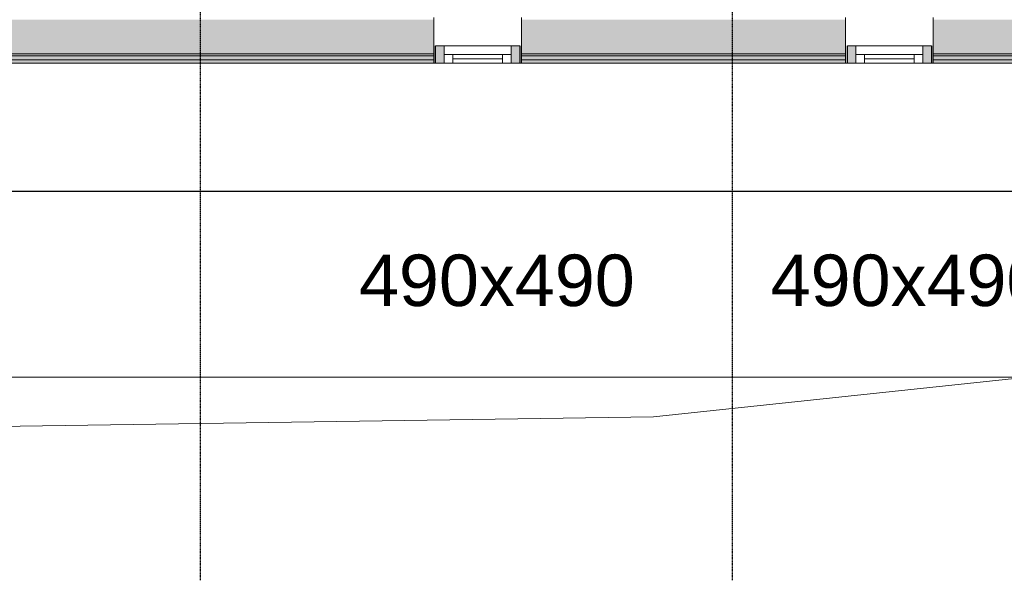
# Model space of a CAD drawing. Header units: millimetres. Extents: x -66110 to 16285, y -16697 to 38719.
# Tile 19 of 55: x -25655 to -19915, y -8068 to -4801. Entities that reach past the tile are written whole.
import ezdxf

# ---------------------------------------------------------------- set-up
doc = ezdxf.new("R2010")
doc.units = ezdxf.units.MM
doc.linetypes.add('Grid Line', pattern=[5, 2, -1, 1, -1])
doc.linetypes.add('Overhead', pattern=[3.96875, 2.38125, -1.5875])
doc.layers.add('2119_70 Tennfjord barnehage SOSI UTM_lokal nullpunkt_dwg', color=7, linetype='Continuous', lineweight=9, true_color=0x767676)
for name, color, linetype, lineweight in [('Curtain Wall Mullions', 7, 'Continuous', 18), ('IfcAnnotation', 7, 'Continuous', 9), ('IfcCurtainWall', 7, 'Continuous', 9), ('IfcGrid', 7, 'Continuous', 9), ('IfcSlab', 7, 'Continuous', 9), ('IfcWall', 7, 'Continuous', 9), ('IfcWindow', 7, 'Continuous', 9), ('K--DI---Flateavgrensning', 7, 'Continuous', 25), ('Windows', 7, 'Continuous', 9)]:
    doc.layers.add(name, color=color, linetype=linetype, lineweight=lineweight)
doc.styles.add('Swis721 Lt BT', font='swissl.ttf', dxfattribs={"height": 300})

# ---------------------------------------------------------------- blocks, each defined once
blk = doc.blocks.new('ARK_2119_70_0_rvt-1-plan 01 ny 200')
at = {"layer": 'IfcSlab'}
blk.add_line((-32263.6, -6884.5), (-19427.5, -6884.5), dxfattribs=at)
blk = doc.blocks.new('2119_70 Tennfjord barnehage SOSI UTM_lokal nullpunkt_dwg-1701593-plan 01 ny 200')
at = {"layer": 'K--DI---Flateavgrensning', "color": 8, "lineweight": 9, "true_color": 0x808080, "flags": 128}
blk.add_lwpolyline([(91666.7, 112054.4), (91676, 109565.6), (91811.2, 100331.4), (92042.4, 98153.5)], dxfattribs=at)
blk = doc.blocks.new('Curtain Wall-Awning - Curtain Wall-Awning-2075693-plan 01 ny 200')
at = {"layer": 'IfcWindow'}
for p, q in [((195, 50), (-195, 50)), ((-195, 0), (195, 0))]:
    blk.add_line(p, q, dxfattribs=at)
at = {"layer": 'Windows'}
for p, q in [((-195, 50), (-195, 0)), ((-195, 50), (-145, 50)), ((-195, 0), (-195, 50)), ((-145, 0), (-195, 0)), ((-145, 50), (-145, 0)), ((-145, 24.6), (145, 24.6)), ((195, 50), (145, 50)), ((145, 50), (145, 0)), ((145, 0), (195, 0)), ((195, 0), (195, 50)), ((195, 0), (195, 50))]:
    blk.add_line(p, q, dxfattribs=at)
blk = doc.blocks.new('Rectangular Mullion - 50x100 høyre-2017728-plan 01 ny 200')
at = {"layer": 'IfcCurtainWall'}
for p, q in [((-18380, -4954), (-17990, -4954)), ((-17990, -5054), (-18380, -5054))]:
    blk.add_line(p, q, dxfattribs=at)
blk = doc.blocks.new('Rectangular Mullion - 50x100 venstre-2017730-plan 01 ny 200')
at = {"layer": 'IfcCurtainWall', "lineweight": 18, "true_color": 0xa62f11}
h = blk.add_hatch(color=24, dxfattribs=at)
h.paths.add_polyline_path([(0, -50), (-1, -50), (0, -21.2)])
h.paths.add_polyline_path([(-10, -50), (-60, -50), (-60, 50), (-10, 50), (-10, -21.2)])
at = {"layer": 'Curtain Wall Mullions'}
for p, q in [((-10, 50), (-60, 50)), ((-60, -50), (-60, 50)), ((-10, -50), (-10, 50)), ((0, 50), (-1, 50)), ((-1, 50), (-1, -50)), ((0, 50), (0, -50)), ((-60, -50), (-10, -50)), ((-1, -50), (0, -50))]:
    blk.add_line(p, q, dxfattribs=at)
blk = doc.blocks.new('Rectangular Mullion - 50x100 høyre-2017731-plan 01 ny 200')
at = {"layer": 'IfcCurtainWall', "true_color": 0xa62f11}
h = blk.add_hatch(color=24, dxfattribs=at)
h.paths.add_polyline_path([(-10, -50), (-10, 50), (-60, 50), (-60, -50)])
h.paths.add_polyline_path([(-1, -50), (0, -50), (-1, -21.2)])
at = {"layer": 'Curtain Wall Mullions'}
for p, q in [((-10, 50), (-60, 50)), ((-60, -50), (-60, 50)), ((-10, -50), (-10, 50)), ((0, 50), (-1, 50)), ((-1, 50), (-1, -50)), ((0, 50), (0, -50)), ((-60, -50), (-10, -50)), ((-1, -50), (0, -50))]:
    blk.add_line(p, q, dxfattribs=at)
blk = doc.blocks.new('Rectangular Mullion - 50x100 venstre-V76-plan 01 ny 200')
at = {"layer": 'IfcCurtainWall', "lineweight": 18, "true_color": 0xa62f11}
blk.add_hatch(color=24, dxfattribs=at).paths.add_polyline_path([(-10, -50), (-60, -50), (-60, 50), (-10, 50), (-10, -21.2)])
at = {"layer": 'Curtain Wall Mullions'}
for p, q in [((-10, 50), (-60, 50)), ((-60, -50), (-60, 50)), ((-10, -50), (-10, 50)), ((0, 50), (-1, 50)), ((-1, 50), (-1, -50)), ((0, 50), (0, -50)), ((-60, -50), (-10, -50)), ((-1, -50), (0, -50))]:
    blk.add_line(p, q, dxfattribs=at)

msp = doc.modelspace()

# ---------------------------------------------------------------- hatches: boundary and pattern name
at = {"layer": 'IfcWall', "true_color": 0xffffcd}
h = msp.add_hatch(color=7, dxfattribs=at)
h.paths.add_polyline_path([(-32275, -5000), (-30860, -5000), (-30860, -4800), (-33150, -4800), (-33150, -5000), (-32287.5, -5000)])
h.paths.add_polyline_path([(-34160, -5000), (-34160, -4800), (-35245, -4800), (-35245, -5000), (-34568.3, -5000)])
h.paths.add_polyline_path([(-23491.1, -5000), (-23491.1, -4800), (-25730, -4800), (-25730, -5000), (-23625.2, -5000)])
h.paths.add_polyline_path([(-22526.4, -5000), (-21862.5, -5000), (-21862.5, -4800), (-22526.4, -4800)])
h.paths.add_polyline_path([(-28800, -5000), (-28800, -4800), (-28950, -4800), (-28950, -5000)])
h.paths.add_polyline_path([(-27790, -5000), (-27640, -5000), (-27640, -4800), (-27790, -4800)])
h = msp.add_hatch(color=7, dxfattribs=at)
h.paths.add_polyline_path([(-23491.1, -5000), (-23240, -5000), (-23240, -4800), (-23491.1, -4800)])
h.paths.add_polyline_path([(-22526.4, -5000), (-22526.4, -4800), (-22730, -4800), (-22730, -5000)])
at = {"layer": 'IfcWall', "lineweight": 5, "true_color": 0xffffcd}
h = msp.add_hatch(color=7, dxfattribs=at)
h.paths.add_polyline_path([(-21050.3, -5000), (-21029, -5000), (-21029, -4800), (-21862.5, -4800), (-21862.5, -5000)])
h.paths.add_polyline_path([(-19031.8, -5000), (-19031.8, -4800), (-20064.3, -4800), (-20064.3, -5000), (-19762.9, -5000)])
h.paths.add_polyline_path([(-17188.1, -5000), (-16125, -5000), (-16125, -4800), (-17828.4, -4800), (-17828.4, -5000), (-17537.5, -5000)])
h = msp.add_hatch(color=7, dxfattribs=at)
h.paths.add_polyline_path([(-20330, -5000), (-20064.3, -5000), (-20064.3, -4800), (-20330, -4800)])
h.paths.add_polyline_path([(-21029, -5000), (-20840, -5000), (-20840, -4800), (-21029, -4800)])
at = {"layer": 'IfcWall', "true_color": 0x787878}
h = msp.add_hatch(color=8, dxfattribs=at)
h.paths.add_polyline_path([(-35245, -5012), (-34160, -5012), (-34160, -5000), (-35245, -5000)])
h.paths.add_polyline_path([(-25730, -5012), (-23491.1, -5012), (-23491.1, -5000), (-25730, -5000)])
h.paths.add_polyline_path([(-28800, -5012), (-28800, -5000), (-28950, -5000), (-28950, -5012)])
h.paths.add_polyline_path([(-27790, -5012), (-27640, -5012), (-27640, -5000), (-27790, -5000)])
h.paths.add_polyline_path([(-33150, -5012), (-30860, -5012), (-30860, -5000), (-33150, -5000)])
h.paths.add_polyline_path([(-22526.4, -5012), (-21862.5, -5012), (-21862.5, -5000), (-22526.4, -5000)])
at = {"layer": 'IfcWall', "true_color": 0xf0f0f0}
h = msp.add_hatch(color=7, dxfattribs=at)
h.paths.add_polyline_path([(-32637.1, -5035), (-30860, -5035), (-30860, -5012), (-33150, -5012), (-33150, -5035)])
h.paths.add_polyline_path([(-34160, -5035), (-34160, -5012), (-35245, -5012), (-35245, -5035), (-35212, -5035)])
h.paths.add_polyline_path([(-27790, -5035), (-27640, -5035), (-27640, -5012), (-27790, -5012)])
h.paths.add_polyline_path([(-22337.8, -5035), (-21862.5, -5035), (-21862.5, -5012), (-22526.4, -5012), (-22526.4, -5035)])
h.paths.add_polyline_path([(-28800, -5035), (-28800, -5012), (-28950, -5012), (-28950, -5035)])
h.paths.add_polyline_path([(-23491.1, -5035), (-23491.1, -5012), (-25730, -5012), (-25730, -5035), (-23625.2, -5035)])
at = {"layer": 'IfcWall', "true_color": 0xa62f11}
h = msp.add_hatch(color=24, dxfattribs=at)
h.paths.add_polyline_path([(-28950, -5054), (-28800, -5054), (-28800, -5035), (-28950, -5035)])
h.paths.add_polyline_path([(-35245, -5054), (-34160, -5054), (-34160, -5035), (-35245, -5035)])
h.paths.add_polyline_path([(-30860, -5054), (-30860, -5035), (-33150, -5035), (-33150, -5054), (-32637.1, -5054)])
h.paths.add_polyline_path([(-22526.4, -5054), (-21862.5, -5054), (-21862.5, -5035), (-22526.4, -5035)])
h.paths.add_polyline_path([(-24912.6, -5054), (-23491.1, -5054), (-23491.1, -5035), (-25730, -5035), (-25730, -5054)])
h.paths.add_polyline_path([(-27640, -5054), (-27640, -5035), (-27790, -5035), (-27790, -5054)])
at = {"layer": 'IfcWall', "true_color": 0x787878}
h = msp.add_hatch(color=8, dxfattribs=at)
h.paths.add_polyline_path([(-22526.4, -5012), (-22526.4, -5000), (-22730, -5000), (-22730, -5012)])
h.paths.add_polyline_path([(-23240, -5012), (-23240, -5000), (-23491.1, -5000), (-23491.1, -5012)])
at = {"layer": 'IfcWall', "true_color": 0xf0f0f0}
h = msp.add_hatch(color=7, dxfattribs=at)
h.paths.add_polyline_path([(-22730, -5035), (-22526.4, -5035), (-22526.4, -5012), (-22730, -5012), (-22730, -5025.2)])
h.paths.add_polyline_path([(-23491.1, -5035), (-23240, -5035), (-23240, -5012), (-23491.1, -5012), (-23491.1, -5025.2)])
at = {"layer": 'IfcWall', "true_color": 0xa62f11}
h = msp.add_hatch(color=24, dxfattribs=at)
h.paths.add_polyline_path([(-22526.4, -5054), (-22526.4, -5035), (-22730, -5035), (-22730, -5054)])
h.paths.add_polyline_path([(-23491.1, -5054), (-23240, -5054), (-23240, -5035), (-23491.1, -5035)])
at = {"layer": 'IfcWall', "lineweight": 5, "true_color": 0x787878}
h = msp.add_hatch(color=8, dxfattribs=at)
h.paths.add_polyline_path([(-19031.8, -5012), (-19031.8, -5000), (-20064.3, -5000), (-20064.3, -5012), (-19762.9, -5012)])
h.paths.add_polyline_path([(-21862.5, -5012), (-21029, -5012), (-21029, -5000), (-21862.5, -5000)])
h.paths.add_polyline_path([(-17828.4, -5012), (-16113, -5012), (-16113, -5000), (-17828.4, -5000)])
at = {"layer": 'IfcWall', "lineweight": 5, "true_color": 0xf0f0f0}
h = msp.add_hatch(color=7, dxfattribs=at)
h.paths.add_polyline_path([(-21862.5, -5035), (-21029, -5035), (-21029, -5012), (-21862.5, -5012)])
h.paths.add_polyline_path([(-20064.3, -5035), (-19031.8, -5035), (-19031.8, -5012), (-20064.3, -5012), (-20064.3, -5025.2)])
h.paths.add_polyline_path([(-16090, -5035), (-16090, -5012), (-17828.4, -5012), (-17828.4, -5035), (-16113, -5035)])
at = {"layer": 'IfcWall', "lineweight": 5, "true_color": 0xa62f11}
h = msp.add_hatch(color=24, dxfattribs=at)
h.paths.add_polyline_path([(-17828.4, -5054), (-16071, -5054), (-16071, -5035), (-17828.4, -5035)])
h.paths.add_polyline_path([(-21862.5, -5054), (-21029, -5054), (-21029, -5035), (-21862.5, -5035)])
h.paths.add_polyline_path([(-20064.3, -5054), (-19031.8, -5054), (-19031.8, -5035), (-20064.3, -5035)])
at = {"layer": 'IfcWall', "lineweight": 5, "true_color": 0x787878}
h = msp.add_hatch(color=8, dxfattribs=at)
h.paths.add_polyline_path([(-21029, -5012), (-20840, -5012), (-20840, -5000), (-21029, -5000)])
h.paths.add_polyline_path([(-20064.3, -5012), (-20064.3, -5000), (-20330, -5000), (-20330, -5012), (-20084.8, -5012)])
at = {"layer": 'IfcWall', "lineweight": 5, "true_color": 0xf0f0f0}
h = msp.add_hatch(color=7, dxfattribs=at)
h.paths.add_polyline_path([(-20064.3, -5035), (-20064.3, -5012), (-20330, -5012), (-20330, -5035)])
h.paths.add_polyline_path([(-20840, -5035), (-20840, -5012), (-21029, -5012), (-21029, -5035)])
at = {"layer": 'IfcWall', "lineweight": 5, "true_color": 0xa62f11}
h = msp.add_hatch(color=24, dxfattribs=at)
h.paths.add_polyline_path([(-20840, -5054), (-20840, -5035), (-21029, -5035), (-21029, -5054)])
h.paths.add_polyline_path([(-20064.3, -5054), (-20064.3, -5035), (-20330, -5035), (-20330, -5054)])

# ---------------------------------------------------------------- linework, layer by layer
at = {"layer": 'IfcAnnotation', "linetype": 'Overhead', "lineweight": 25}
msp.add_line((-33750, -5800), (-15850, -5800), dxfattribs=at)
at = {"layer": 'IfcGrid', "color": 9, "linetype": 'Grid Line', "lineweight": 25, "true_color": 0xc0c0c0}
for p, q in [((-24600, -6068.3), (-24600, 34991.8)), ((-21500, -6068.3), (-21500, 34991.8)), ((-24600, -8068.3), (-24600, -6068.3)), ((-21500, -8068.3), (-21500, -6068.3))]:
    msp.add_line(p, q, dxfattribs=at)
at = {"layer": 'IfcWall', "lineweight": 18}
for p, q in [((-23240, -5054), (-23240, -4787.5)), ((-22730, -5054), (-22730, -4787.5)), ((-20840, -5054), (-20840, -4787.5)), ((-20330, -5054), (-20330, -4787.5)), ((-25730, -5054), (-23240, -5054)), ((-20840, -5054), (-22730, -5054)), ((-18440, -5054), (-20330, -5054))]:
    msp.add_line(p, q, dxfattribs=at)
at = {"layer": 'IfcWall'}
for p, q in [((-23240, -5000), (-25730, -5000)), ((-23240, -5012), (-25730, -5012)), ((-23240, -5035), (-25730, -5035)), ((-20840, -5000), (-22730, -5000)), ((-20840, -5012), (-22730, -5012)), ((-20840, -5035), (-22730, -5035)), ((-18440, -5000), (-20330, -5000)), ((-18440, -5012), (-20330, -5012)), ((-18440, -5035), (-20330, -5035)), ((-23230, -5054), (-23239, -5054)), ((-22731, -5054), (-22740, -5054)), ((-20830, -5054), (-20839, -5054)), ((-20331, -5054), (-20340, -5054))]:
    msp.add_line(p, q, dxfattribs=at)

# ---------------------------------------------------------------- block references
at = {"lineweight": 5}
msp.add_blockref('ARK_2119_70_0_rvt-1-plan 01 ny 200', (0, 0), dxfattribs=at)
at = {"layer": '2119_70 Tennfjord barnehage SOSI UTM_lokal nullpunkt_dwg', "color": 8, "lineweight": 15, "true_color": 0x808080, "rotation": 90.00000000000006}
msp.add_blockref('2119_70 Tennfjord barnehage SOSI UTM_lokal nullpunkt_dwg-1701593-plan 01 ny 200', (78371.3, -98926.9), dxfattribs=at)
at = {"layer": 'Curtain Wall Mullions', "extrusion": (0, 0, -1)}
for name, p in [('Rectangular Mullion - 50x100 venstre-V76-plan 01 ny 200', (23240, -5004)), ('Rectangular Mullion - 50x100 venstre-2017730-plan 01 ny 200', (20840, -5004))]:
    msp.add_blockref(name, p, dxfattribs=at)
at = {"layer": 'IfcCurtainWall'}
for name, p in [('Rectangular Mullion - 50x100 høyre-2017728-plan 01 ny 200', (-4800, 0)), ('Rectangular Mullion - 50x100 høyre-2017731-plan 01 ny 200', (-22730, -5004)), ('Rectangular Mullion - 50x100 høyre-2017728-plan 01 ny 200', (-2400, 0)), ('Rectangular Mullion - 50x100 høyre-2017731-plan 01 ny 200', (-20330, -5004))]:
    msp.add_blockref(name, p, dxfattribs=at)
at = {"layer": 'Windows', "rotation": 180}
for p in [(-22985, -5004), (-20585, -5004)]:
    msp.add_blockref('Curtain Wall-Awning - Curtain Wall-Awning-2075693-plan 01 ny 200', p, dxfattribs=at)

# ---------------------------------------------------------------- texts
at = {"layer": 'IfcAnnotation', "char_height": 300, "width": 1859.915, "attachment_point": 1, "style": 'Swis721 Lt BT'}
for insert in [(-23677.1, -6169.9), (-21277.1, -6169.9)]:
    msp.add_mtext('490x490', dxfattribs=dict(at, insert=insert))

doc.saveas('drawing.dxf')
